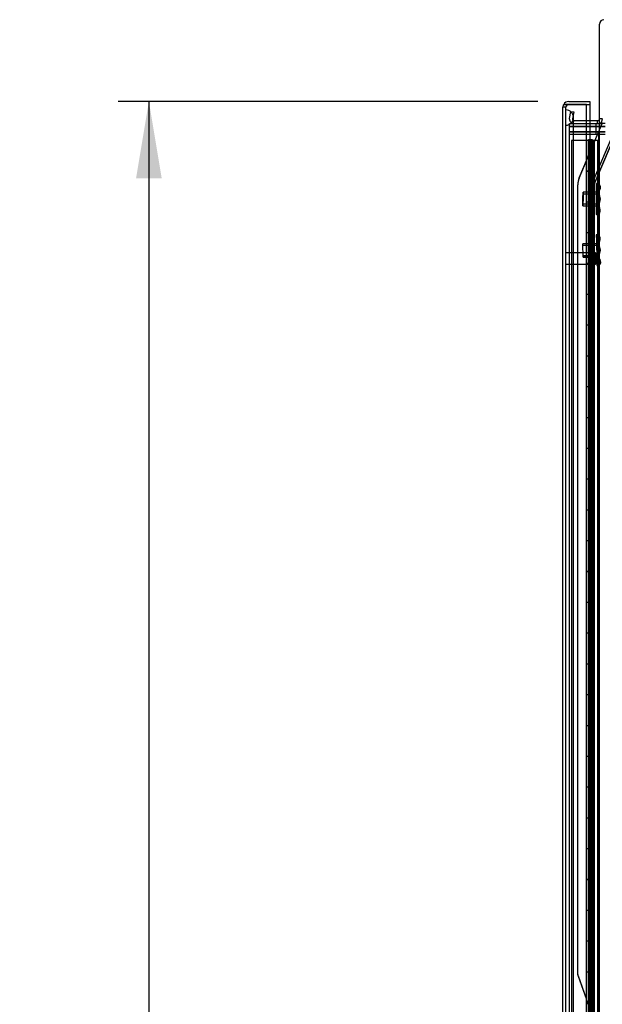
# Model space of a CAD drawing. Header units: inches. Extents: x 1 to 359, y -2 to 239.
# Tile 59 of 65: x 186 to 205, y 116 to 148. Entities that reach past the tile are written whole.
import ezdxf
from ezdxf.enums import TextEntityAlignment as Align
from ezdxf.lldxf.tags import DXFTag

# ---------------------------------------------------------------- set-up
doc = ezdxf.new("R2010")
doc.units = ezdxf.units.IN
doc.header["$MEASUREMENT"] = 0
for name, color, linetype in [('COM54746-60', 7, 'Continuous'), ('COM70098', 7, 'Continuous'), ('COM70220', 7, 'Continuous'), ('COM70739-9', 7, 'Continuous'), ('COM70839-3', 7, 'Continuous'), ('COM71196-7', 7, 'Continuous'), ('COM71298-9', 7, 'Continuous'), ('COM71300-10', 7, 'Continuous'), ('COM71301-10', 7, 'Continuous'), ('Default', 7, 'Continuous'), ('GSK87756', 7, 'Continuous'), ('NTS18147', 7, 'Continuous'), ('STD26122', 7, 'Continuous'), ('WAM30038', 7, 'Continuous')]:
    doc.layers.add(name, color=color, linetype=linetype)
doc.styles.add('SEACAD_Times_New_Roman', font='times.ttf')
tags = doc.linetypes.add('HIDDEN2', pattern=[0.1875, 0.125, -0.0625]).pattern_tags.tags
tags[6:7] = [DXFTag(74, 4), DXFTag(75, 0), DXFTag(340, '0'), DXFTag(46, 0.0), DXFTag(50, 0.0), DXFTag(44, 0.0), DXFTag(45, 0.0)]
tags[4:5] = [DXFTag(74, 4), DXFTag(75, 0), DXFTag(340, '0'), DXFTag(46, 0.0), DXFTag(50, 0.0), DXFTag(44, 0.0), DXFTag(45, 0.0)]
doc.dimstyles.new('HAMMOND_(STH_-_540x360)', dxfattribs={"dimtxt": 2, "dimasz": 2.5, "dimexe": 1, "dimexo": 1, "dimgap": 0.5, "dimtad": 0, "dimtih": 1, "dimtoh": 1, "dimzin": 0, "dimdsep": 46, "dimtxsty": 'SEACAD_Times_New_Roman', "dimblk1": '_SE_FILLED', "dimblk2": '_SE_FILLED', "dimsah": 1, "dimcen": 1, "dimadec": 0, "dimazin": 0, "dimtfac": 0.8, "dimtofl": 0, "dimtmove": 0, "dimatfit": 3, "dimfxl": 1, "dimtolj": 1, "dimtzin": 0, "dimarcsym": 0})

# ---------------------------------------------------------------- blocks, each defined once
blk = doc.blocks.new('SE4')
at = {"layer": 'COM54746-60', "color": 7, "linetype": 'HIDDEN2'}
for p, q in [((204.087, 143.633), (203.602, 143.633)), ((203.602, 143.633), (203.602, 83.633)), ((204.144, 143.642), (204.144, 143.668)), ((204.144, 143.668), (204.194, 143.668)), ((204.194, 143.642), (204.144, 143.642)), ((204.151, 143.633), (204.151, 142.633)), ((204.156, 143.642), (204.156, 143.633)), ((204.156, 143.633), (204.156, 142.633)), ((204.194, 143.668), (204.219, 143.668)), ((204.194, 143.642), (204.219, 143.642)), ((204.196, 142.633), (204.196, 143.633)), ((204.201, 142.633), (204.201, 143.633)), ((204.206, 143.633), (204.206, 142.633)), ((204.219, 143.668), (204.269, 143.668)), ((204.269, 143.642), (204.219, 143.642)), ((204.248, 143.633), (204.248, 142.633)), ((204.256, 143.633), (204.256, 143.642)), ((204.256, 142.633), (204.256, 143.633)), ((204.261, 142.633), (204.261, 143.633)), ((204.269, 143.668), (204.269, 143.642)), ((204.323, 142.633), (204.323, 143.633)), ((204.332, 143.633), (204.332, 142.633)), ((204.337, 142.633), (204.337, 143.633)), ((204.341, 142.633), (204.341, 143.633)), ((204.442, 143.633), (204.442, 83.633)), ((204.151, 142.633), (204.151, 141.632)), ((204.156, 142.633), (204.156, 83.633)), ((204.196, 142.633), (204.196, 141.632)), ((204.201, 142.633), (204.201, 141.632)), ((204.206, 141.633), (204.206, 142.633)), ((204.248, 141.633), (204.248, 142.633)), ((204.256, 83.633), (204.256, 142.633)), ((204.261, 141.632), (204.261, 142.633)), ((204.293, 141.633), (204.293, 142.633)), ((204.341, 142.633), (204.337, 142.633)), ((204.341, 141.633), (204.341, 142.633)), ((204.151, 141.634), (204.089, 141.634)), ((204.151, 141.634), (204.196, 141.634)), ((204.151, 141.633), (204.151, 140.633)), ((204.323, 141.634), (204.196, 141.634)), ((204.196, 140.633), (204.196, 141.632)), ((204.201, 140.633), (204.201, 141.632)), ((204.206, 141.633), (204.206, 140.633)), ((204.248, 141.633), (204.248, 140.633)), ((204.261, 140.633), (204.261, 141.632)), ((204.323, 141.632), (204.323, 141.633)), ((204.323, 140.633), (204.323, 141.632)), ((204.332, 141.633), (204.332, 140.633)), ((204.341, 141.633), (204.337, 141.633)), ((204.337, 140.633), (204.337, 141.633)), ((204.341, 140.633), (204.341, 141.633)), ((204.504, 140.785), (204.442, 140.785)), ((204.151, 140.633), (204.151, 139.632)), ((204.196, 140.633), (204.196, 139.632)), ((204.201, 140.633), (204.201, 139.632)), ((204.206, 139.633), (204.206, 140.633)), ((204.248, 139.633), (204.248, 140.633)), ((204.261, 139.632), (204.261, 140.633)), ((204.293, 139.633), (204.293, 140.633)), ((204.341, 140.633), (204.337, 140.633)), ((204.341, 139.633), (204.341, 140.633)), ((204.442, 140.481), (204.504, 140.481)), ((204.151, 139.634), (204.089, 139.634)), ((204.151, 139.634), (204.196, 139.634)), ((204.151, 139.633), (204.151, 138.633)), ((204.323, 139.634), (204.196, 139.634)), ((204.196, 138.633), (204.196, 139.632)), ((204.201, 138.633), (204.201, 139.632)), ((204.206, 139.633), (204.206, 138.633)), ((204.248, 139.633), (204.248, 138.633)), ((204.261, 138.633), (204.261, 139.632)), ((204.323, 139.632), (204.323, 139.633)), ((204.323, 138.633), (204.323, 139.632)), ((204.332, 139.633), (204.332, 138.633)), ((204.341, 139.633), (204.337, 139.633)), ((204.337, 138.633), (204.337, 139.633)), ((204.341, 138.633), (204.341, 139.633)), ((204.151, 138.633), (204.151, 137.632)), ((204.196, 138.633), (204.196, 137.632)), ((204.201, 138.633), (204.201, 137.632)), ((204.206, 137.633), (204.206, 138.633)), ((204.248, 137.633), (204.248, 138.633)), ((204.261, 137.632), (204.261, 138.633)), ((204.293, 137.633), (204.293, 138.633)), ((204.341, 138.633), (204.337, 138.633)), ((204.341, 137.633), (204.341, 138.633)), ((204.151, 137.634), (204.089, 137.634)), ((204.151, 137.634), (204.196, 137.634)), ((204.151, 137.633), (204.151, 136.633)), ((204.323, 137.634), (204.196, 137.634)), ((204.196, 136.633), (204.196, 137.632)), ((204.201, 136.633), (204.201, 137.632)), ((204.206, 137.633), (204.206, 136.633)), ((204.248, 137.633), (204.248, 136.633)), ((204.261, 136.633), (204.261, 137.632)), ((204.323, 137.632), (204.323, 137.633)), ((204.323, 136.633), (204.323, 137.632)), ((204.332, 137.633), (204.332, 136.633)), ((204.341, 137.633), (204.337, 137.633)), ((204.337, 136.633), (204.337, 137.633)), ((204.341, 136.633), (204.341, 137.633)), ((204.151, 136.633), (204.151, 135.632)), ((204.196, 136.633), (204.196, 135.632)), ((204.201, 136.633), (204.201, 135.632)), ((204.206, 135.633), (204.206, 136.633)), ((204.248, 135.633), (204.248, 136.633)), ((204.261, 135.632), (204.261, 136.633)), ((204.293, 135.633), (204.293, 136.633)), ((204.341, 136.633), (204.337, 136.633)), ((204.341, 135.633), (204.341, 136.633)), ((204.151, 135.634), (204.089, 135.634)), ((204.151, 135.634), (204.196, 135.634)), ((204.151, 135.633), (204.151, 134.633)), ((204.323, 135.634), (204.196, 135.634)), ((204.196, 134.633), (204.196, 135.632)), ((204.201, 134.633), (204.201, 135.632)), ((204.206, 135.633), (204.206, 134.633)), ((204.248, 135.633), (204.248, 134.633)), ((204.261, 134.633), (204.261, 135.632)), ((204.323, 135.632), (204.323, 135.633)), ((204.323, 134.633), (204.323, 135.632)), ((204.332, 135.633), (204.332, 134.633)), ((204.341, 135.633), (204.337, 135.633)), ((204.337, 134.633), (204.337, 135.633)), ((204.341, 134.633), (204.341, 135.633)), ((204.151, 134.633), (204.151, 133.632)), ((204.196, 134.633), (204.196, 133.632)), ((204.201, 134.633), (204.201, 133.632)), ((204.206, 133.633), (204.206, 134.633)), ((204.248, 133.633), (204.248, 134.633)), ((204.261, 133.632), (204.261, 134.633)), ((204.293, 133.633), (204.293, 134.633)), ((204.341, 134.633), (204.337, 134.633)), ((204.341, 133.633), (204.341, 134.633)), ((204.504, 134.785), (204.442, 134.785)), ((204.442, 134.481), (204.504, 134.481)), ((204.151, 133.634), (204.089, 133.634)), ((204.151, 133.634), (204.196, 133.634)), ((204.151, 133.633), (204.151, 132.633)), ((204.323, 133.634), (204.196, 133.634)), ((204.196, 132.633), (204.196, 133.632)), ((204.201, 132.633), (204.201, 133.632)), ((204.206, 133.633), (204.206, 132.633)), ((204.248, 133.633), (204.248, 132.633)), ((204.261, 132.633), (204.261, 133.632)), ((204.323, 133.632), (204.323, 133.633)), ((204.323, 132.633), (204.323, 133.632)), ((204.332, 133.633), (204.332, 132.633)), ((204.341, 133.633), (204.337, 133.633)), ((204.337, 132.633), (204.337, 133.633)), ((204.341, 132.633), (204.341, 133.633)), ((204.151, 132.633), (204.151, 131.632)), ((204.196, 132.633), (204.196, 131.632)), ((204.201, 132.633), (204.201, 131.632)), ((204.206, 131.633), (204.206, 132.633)), ((204.248, 131.633), (204.248, 132.633)), ((204.261, 131.632), (204.261, 132.633)), ((204.293, 131.633), (204.293, 132.633)), ((204.341, 132.633), (204.337, 132.633)), ((204.341, 131.633), (204.341, 132.633)), ((204.151, 131.634), (204.089, 131.634)), ((204.151, 131.634), (204.196, 131.634)), ((204.151, 131.633), (204.151, 130.633)), ((204.323, 131.634), (204.196, 131.634)), ((204.196, 130.633), (204.196, 131.632)), ((204.201, 130.633), (204.201, 131.632)), ((204.206, 131.633), (204.206, 130.633)), ((204.248, 131.633), (204.248, 130.633)), ((204.261, 130.633), (204.261, 131.632)), ((204.323, 131.632), (204.323, 131.633)), ((204.323, 130.633), (204.323, 131.632)), ((204.332, 131.633), (204.332, 130.633)), ((204.341, 131.633), (204.337, 131.633)), ((204.337, 130.633), (204.337, 131.633)), ((204.341, 130.633), (204.341, 131.633)), ((204.151, 130.633), (204.151, 129.632)), ((204.196, 130.633), (204.196, 129.632)), ((204.201, 130.633), (204.201, 129.632)), ((204.206, 129.633), (204.206, 130.633)), ((204.248, 129.633), (204.248, 130.633)), ((204.261, 129.632), (204.261, 130.633)), ((204.293, 129.633), (204.293, 130.633)), ((204.341, 130.633), (204.337, 130.633)), ((204.341, 129.633), (204.341, 130.633)), ((204.151, 129.634), (204.089, 129.634)), ((204.151, 129.634), (204.196, 129.634)), ((204.151, 129.633), (204.151, 128.633)), ((204.323, 129.634), (204.196, 129.634)), ((204.196, 128.633), (204.196, 129.632)), ((204.201, 128.633), (204.201, 129.632)), ((204.206, 129.633), (204.206, 128.633)), ((204.248, 129.633), (204.248, 128.633)), ((204.261, 128.633), (204.261, 129.632)), ((204.323, 129.632), (204.323, 129.633)), ((204.323, 128.633), (204.323, 129.632)), ((204.332, 129.633), (204.332, 128.633)), ((204.341, 129.633), (204.337, 129.633)), ((204.337, 128.633), (204.337, 129.633)), ((204.341, 128.633), (204.341, 129.633)), ((204.151, 128.633), (204.151, 127.632)), ((204.196, 128.633), (204.196, 127.632)), ((204.201, 128.633), (204.201, 127.632)), ((204.206, 127.633), (204.206, 128.633)), ((204.248, 127.633), (204.248, 128.633)), ((204.261, 127.632), (204.261, 128.633)), ((204.293, 127.633), (204.293, 128.633)), ((204.341, 128.633), (204.337, 128.633)), ((204.341, 127.633), (204.341, 128.633)), ((204.504, 128.785), (204.442, 128.785)), ((204.442, 128.481), (204.504, 128.481)), ((204.151, 127.634), (204.089, 127.634)), ((204.151, 127.634), (204.196, 127.634)), ((204.151, 127.633), (204.151, 126.633)), ((204.323, 127.634), (204.196, 127.634)), ((204.196, 126.633), (204.196, 127.632)), ((204.201, 126.633), (204.201, 127.632)), ((204.206, 127.633), (204.206, 126.633)), ((204.248, 127.633), (204.248, 126.633)), ((204.261, 126.633), (204.261, 127.632)), ((204.323, 127.632), (204.323, 127.633)), ((204.323, 126.633), (204.323, 127.632)), ((204.332, 127.633), (204.332, 126.633)), ((204.341, 127.633), (204.337, 127.633)), ((204.337, 126.633), (204.337, 127.633)), ((204.341, 126.633), (204.341, 127.633)), ((204.151, 126.633), (204.151, 125.632)), ((204.196, 126.633), (204.196, 125.632)), ((204.201, 126.633), (204.201, 125.632)), ((204.206, 125.633), (204.206, 126.633)), ((204.248, 125.633), (204.248, 126.633)), ((204.261, 125.632), (204.261, 126.633)), ((204.293, 125.633), (204.293, 126.633)), ((204.341, 126.633), (204.337, 126.633)), ((204.341, 125.633), (204.341, 126.633)), ((204.151, 125.634), (204.089, 125.634)), ((204.151, 125.634), (204.196, 125.634)), ((204.151, 125.633), (204.151, 124.633)), ((204.323, 125.634), (204.196, 125.634)), ((204.196, 124.633), (204.196, 125.632)), ((204.201, 124.633), (204.201, 125.632)), ((204.206, 125.633), (204.206, 124.633)), ((204.248, 125.633), (204.248, 124.633)), ((204.261, 124.633), (204.261, 125.632)), ((204.323, 125.632), (204.323, 125.633)), ((204.323, 124.633), (204.323, 125.632)), ((204.332, 125.633), (204.332, 124.633)), ((204.341, 125.633), (204.337, 125.633)), ((204.337, 124.633), (204.337, 125.633)), ((204.341, 124.633), (204.341, 125.633)), ((204.151, 124.633), (204.151, 123.632)), ((204.196, 124.633), (204.196, 123.632)), ((204.201, 124.633), (204.201, 123.632)), ((204.206, 123.633), (204.206, 124.633)), ((204.248, 123.633), (204.248, 124.633)), ((204.261, 123.632), (204.261, 124.633)), ((204.293, 123.633), (204.293, 124.633)), ((204.341, 124.633), (204.337, 124.633)), ((204.341, 123.633), (204.341, 124.633)), ((204.151, 123.634), (204.089, 123.634)), ((204.151, 123.634), (204.196, 123.634)), ((204.151, 123.633), (204.151, 122.633)), ((204.323, 123.634), (204.196, 123.634)), ((204.196, 122.633), (204.196, 123.632)), ((204.201, 122.633), (204.201, 123.632)), ((204.206, 123.633), (204.206, 122.633)), ((204.248, 123.633), (204.248, 122.633)), ((204.261, 122.633), (204.261, 123.632)), ((204.323, 123.632), (204.323, 123.633)), ((204.323, 122.633), (204.323, 123.632)), ((204.332, 123.633), (204.332, 122.633)), ((204.341, 123.633), (204.337, 123.633)), ((204.337, 122.633), (204.337, 123.633)), ((204.341, 122.633), (204.341, 123.633)), ((204.504, 122.785), (204.442, 122.785)), ((204.151, 122.633), (204.151, 121.632)), ((204.196, 122.633), (204.196, 121.632)), ((204.201, 122.633), (204.201, 121.632)), ((204.206, 121.633), (204.206, 122.633)), ((204.248, 121.633), (204.248, 122.633)), ((204.261, 121.632), (204.261, 122.633)), ((204.293, 121.633), (204.293, 122.633)), ((204.341, 122.633), (204.337, 122.633)), ((204.341, 121.633), (204.341, 122.633)), ((204.442, 122.481), (204.504, 122.481)), ((204.151, 121.634), (204.089, 121.634)), ((204.151, 121.634), (204.196, 121.634)), ((204.151, 121.633), (204.151, 120.633)), ((204.323, 121.634), (204.196, 121.634)), ((204.196, 120.633), (204.196, 121.632)), ((204.201, 120.633), (204.201, 121.632)), ((204.206, 121.633), (204.206, 120.633)), ((204.248, 121.633), (204.248, 120.633)), ((204.261, 120.633), (204.261, 121.632)), ((204.323, 121.632), (204.323, 121.633)), ((204.323, 120.633), (204.323, 121.632)), ((204.332, 121.633), (204.332, 120.633)), ((204.341, 121.633), (204.337, 121.633)), ((204.337, 120.633), (204.337, 121.633)), ((204.341, 120.633), (204.341, 121.633)), ((204.151, 120.633), (204.151, 119.632)), ((204.196, 120.633), (204.196, 119.632)), ((204.201, 120.633), (204.201, 119.632)), ((204.206, 119.633), (204.206, 120.633)), ((204.248, 119.633), (204.248, 120.633)), ((204.261, 119.632), (204.261, 120.633)), ((204.293, 119.633), (204.293, 120.633)), ((204.341, 120.633), (204.337, 120.633)), ((204.341, 119.633), (204.341, 120.633)), ((204.151, 119.634), (204.089, 119.634)), ((204.151, 119.634), (204.196, 119.634)), ((204.151, 119.633), (204.151, 118.633)), ((204.323, 119.634), (204.196, 119.634)), ((204.196, 118.633), (204.196, 119.632)), ((204.201, 118.633), (204.201, 119.632)), ((204.206, 119.633), (204.206, 118.633)), ((204.248, 119.633), (204.248, 118.633)), ((204.261, 118.633), (204.261, 119.632)), ((204.323, 119.632), (204.323, 119.633)), ((204.323, 118.633), (204.323, 119.632)), ((204.332, 119.633), (204.332, 118.633)), ((204.341, 119.633), (204.337, 119.633)), ((204.337, 118.633), (204.337, 119.633)), ((204.341, 118.633), (204.341, 119.633)), ((204.151, 118.633), (204.151, 117.632)), ((204.196, 118.633), (204.196, 117.632)), ((204.201, 118.633), (204.201, 117.632)), ((204.206, 117.633), (204.206, 118.633)), ((204.248, 117.633), (204.248, 118.633)), ((204.261, 117.632), (204.261, 118.633)), ((204.293, 117.633), (204.293, 118.633)), ((204.341, 118.633), (204.337, 118.633)), ((204.341, 117.633), (204.341, 118.633)), ((204.151, 117.634), (204.089, 117.634)), ((204.151, 117.634), (204.196, 117.634)), ((204.151, 117.633), (204.151, 116.633)), ((204.323, 117.634), (204.196, 117.634)), ((204.196, 116.633), (204.196, 117.632)), ((204.201, 116.633), (204.201, 117.632)), ((204.206, 117.633), (204.206, 116.633)), ((204.248, 117.633), (204.248, 116.633)), ((204.261, 116.633), (204.261, 117.632)), ((204.323, 117.632), (204.323, 117.633)), ((204.323, 116.633), (204.323, 117.632)), ((204.332, 117.633), (204.332, 116.633)), ((204.341, 117.633), (204.337, 117.633)), ((204.337, 116.633), (204.337, 117.633)), ((204.341, 116.633), (204.341, 117.633)), ((204.504, 116.785), (204.442, 116.785)), ((204.151, 116.633), (204.151, 115.632)), ((204.196, 116.633), (204.196, 115.632)), ((204.201, 116.633), (204.201, 115.632)), ((204.206, 115.633), (204.206, 116.633)), ((204.248, 115.633), (204.248, 116.633)), ((204.261, 115.632), (204.261, 116.633)), ((204.293, 115.633), (204.293, 116.633)), ((204.341, 116.633), (204.337, 116.633)), ((204.341, 115.633), (204.341, 116.633)), ((204.442, 116.481), (204.504, 116.481)), ((204.151, 115.634), (204.089, 115.634)), ((204.151, 115.634), (204.196, 115.634)), ((204.151, 115.633), (204.151, 114.633)), ((204.323, 115.634), (204.196, 115.634)), ((204.196, 114.633), (204.196, 115.632)), ((204.201, 114.633), (204.201, 115.632)), ((204.206, 115.633), (204.206, 114.633)), ((204.248, 115.633), (204.248, 114.633)), ((204.261, 114.633), (204.261, 115.632)), ((204.323, 115.632), (204.323, 115.633)), ((204.323, 114.633), (204.323, 115.632)), ((204.332, 115.633), (204.332, 114.633)), ((204.341, 115.633), (204.337, 115.633)), ((204.337, 114.633), (204.337, 115.633)), ((204.341, 114.633), (204.341, 115.633))]:
    blk.add_line(p, q, dxfattribs=at)
at = {"layer": 'COM54746-60', "color": 7, "linetype": 'Continuous'}
for p, q in [((204.089, 143.633), (204.087, 143.633)), ((204.293, 143.633), (204.089, 143.633)), ((204.089, 143.633), (204.089, 142.633)), ((204.504, 143.633), (204.293, 143.633)), ((204.293, 143.633), (204.293, 142.633)), ((204.089, 142.633), (204.089, 141.632)), ((204.089, 142.633), (204.323, 142.633)), ((204.089, 142.633), (204.089, 142.633)), ((204.293, 142.633), (204.089, 142.633)), ((204.151, 142.633), (204.151, 142.633)), ((204.156, 142.633), (204.156, 142.633)), ((204.256, 142.633), (204.256, 142.633)), ((204.337, 142.633), (204.293, 142.633)), ((204.323, 141.633), (204.323, 142.633)), ((204.332, 141.633), (204.332, 142.633)), ((204.337, 142.633), (204.337, 141.633)), ((204.293, 141.633), (204.089, 141.633)), ((204.089, 141.633), (204.089, 140.633)), ((204.323, 141.632), (204.089, 141.632)), ((204.293, 141.633), (204.293, 140.633)), ((204.337, 141.633), (204.293, 141.633)), ((204.089, 140.633), (204.089, 139.632)), ((204.293, 140.633), (204.089, 140.633)), ((204.293, 140.633), (204.089, 140.633)), ((204.337, 140.633), (204.293, 140.633)), ((204.323, 139.633), (204.323, 140.633)), ((204.332, 139.633), (204.332, 140.633)), ((204.337, 140.633), (204.337, 139.633)), ((204.293, 139.633), (204.089, 139.633)), ((204.089, 139.633), (204.089, 138.633)), ((204.323, 139.632), (204.089, 139.632)), ((204.293, 139.633), (204.293, 138.633)), ((204.337, 139.633), (204.293, 139.633)), ((204.089, 138.633), (204.089, 137.632)), ((204.293, 138.633), (204.089, 138.633)), ((204.293, 138.633), (204.089, 138.633)), ((204.337, 138.633), (204.293, 138.633)), ((204.323, 137.633), (204.323, 138.633)), ((204.332, 137.633), (204.332, 138.633)), ((204.337, 138.633), (204.337, 137.633)), ((204.293, 137.633), (204.089, 137.633)), ((204.089, 137.633), (204.089, 136.633)), ((204.323, 137.632), (204.089, 137.632)), ((204.293, 137.633), (204.293, 136.633)), ((204.337, 137.633), (204.293, 137.633)), ((204.089, 136.633), (204.089, 135.632)), ((204.293, 136.633), (204.089, 136.633)), ((204.293, 136.633), (204.089, 136.633)), ((204.337, 136.633), (204.293, 136.633)), ((204.323, 135.633), (204.323, 136.633)), ((204.332, 135.633), (204.332, 136.633)), ((204.337, 136.633), (204.337, 135.633)), ((204.293, 135.633), (204.089, 135.633)), ((204.089, 135.633), (204.089, 134.633)), ((204.323, 135.632), (204.089, 135.632)), ((204.293, 135.633), (204.293, 134.633)), ((204.337, 135.633), (204.293, 135.633)), ((204.089, 134.633), (204.089, 133.632)), ((204.293, 134.633), (204.089, 134.633)), ((204.293, 134.633), (204.089, 134.633)), ((204.337, 134.633), (204.293, 134.633)), ((204.323, 133.633), (204.323, 134.633)), ((204.332, 133.633), (204.332, 134.633)), ((204.337, 134.633), (204.337, 133.633)), ((204.293, 133.633), (204.089, 133.633)), ((204.089, 133.633), (204.089, 132.633)), ((204.323, 133.632), (204.089, 133.632)), ((204.293, 133.633), (204.293, 132.633)), ((204.337, 133.633), (204.293, 133.633)), ((204.089, 132.633), (204.089, 131.632)), ((204.293, 132.633), (204.089, 132.633)), ((204.293, 132.633), (204.089, 132.633)), ((204.337, 132.633), (204.293, 132.633)), ((204.323, 131.633), (204.323, 132.633)), ((204.332, 131.633), (204.332, 132.633)), ((204.337, 132.633), (204.337, 131.633)), ((204.293, 131.633), (204.089, 131.633)), ((204.089, 131.633), (204.089, 130.633)), ((204.323, 131.632), (204.089, 131.632)), ((204.293, 131.633), (204.293, 130.633)), ((204.337, 131.633), (204.293, 131.633)), ((204.089, 130.633), (204.089, 129.632)), ((204.293, 130.633), (204.089, 130.633)), ((204.293, 130.633), (204.089, 130.633)), ((204.337, 130.633), (204.293, 130.633)), ((204.323, 129.633), (204.323, 130.633)), ((204.332, 129.633), (204.332, 130.633)), ((204.337, 130.633), (204.337, 129.633)), ((204.293, 129.633), (204.089, 129.633)), ((204.089, 129.633), (204.089, 128.633)), ((204.323, 129.632), (204.089, 129.632)), ((204.293, 129.633), (204.293, 128.633)), ((204.337, 129.633), (204.293, 129.633)), ((204.089, 128.633), (204.089, 127.632)), ((204.293, 128.633), (204.089, 128.633)), ((204.293, 128.633), (204.089, 128.633)), ((204.337, 128.633), (204.293, 128.633)), ((204.323, 127.633), (204.323, 128.633)), ((204.332, 127.633), (204.332, 128.633)), ((204.337, 128.633), (204.337, 127.633)), ((204.293, 127.633), (204.089, 127.633)), ((204.089, 127.633), (204.089, 126.633)), ((204.323, 127.632), (204.089, 127.632)), ((204.293, 127.633), (204.293, 126.633)), ((204.337, 127.633), (204.293, 127.633)), ((204.089, 126.633), (204.089, 125.632)), ((204.293, 126.633), (204.089, 126.633)), ((204.293, 126.633), (204.089, 126.633)), ((204.337, 126.633), (204.293, 126.633)), ((204.323, 125.633), (204.323, 126.633)), ((204.332, 125.633), (204.332, 126.633)), ((204.337, 126.633), (204.337, 125.633)), ((204.293, 125.633), (204.089, 125.633)), ((204.089, 125.633), (204.089, 124.633)), ((204.323, 125.632), (204.089, 125.632)), ((204.293, 125.633), (204.293, 124.633)), ((204.337, 125.633), (204.293, 125.633)), ((204.089, 124.633), (204.089, 123.632)), ((204.293, 124.633), (204.089, 124.633)), ((204.293, 124.633), (204.089, 124.633)), ((204.337, 124.633), (204.293, 124.633)), ((204.323, 123.633), (204.323, 124.633)), ((204.332, 123.633), (204.332, 124.633)), ((204.337, 124.633), (204.337, 123.633)), ((204.293, 123.633), (204.089, 123.633)), ((204.089, 123.633), (204.089, 122.633)), ((204.323, 123.632), (204.089, 123.632)), ((204.293, 123.633), (204.293, 122.633)), ((204.337, 123.633), (204.293, 123.633)), ((204.089, 122.633), (204.089, 121.632)), ((204.293, 122.633), (204.089, 122.633)), ((204.293, 122.633), (204.089, 122.633)), ((204.337, 122.633), (204.293, 122.633)), ((204.323, 121.633), (204.323, 122.633)), ((204.332, 121.633), (204.332, 122.633)), ((204.337, 122.633), (204.337, 121.633)), ((204.293, 121.633), (204.089, 121.633)), ((204.089, 121.633), (204.089, 120.633)), ((204.323, 121.632), (204.089, 121.632)), ((204.293, 121.633), (204.293, 120.633)), ((204.337, 121.633), (204.293, 121.633)), ((204.089, 120.633), (204.089, 119.632)), ((204.293, 120.633), (204.089, 120.633)), ((204.293, 120.633), (204.089, 120.633)), ((204.337, 120.633), (204.293, 120.633)), ((204.323, 119.633), (204.323, 120.633)), ((204.332, 119.633), (204.332, 120.633)), ((204.337, 120.633), (204.337, 119.633)), ((204.293, 119.633), (204.089, 119.633)), ((204.089, 119.633), (204.089, 118.633)), ((204.323, 119.632), (204.089, 119.632)), ((204.293, 119.633), (204.293, 118.633)), ((204.337, 119.633), (204.293, 119.633)), ((204.089, 118.633), (204.089, 117.632)), ((204.293, 118.633), (204.089, 118.633)), ((204.293, 118.633), (204.089, 118.633)), ((204.337, 118.633), (204.293, 118.633)), ((204.323, 117.633), (204.323, 118.633)), ((204.332, 117.633), (204.332, 118.633)), ((204.337, 118.633), (204.337, 117.633)), ((204.293, 117.633), (204.089, 117.633)), ((204.089, 117.633), (204.089, 116.633)), ((204.323, 117.632), (204.089, 117.632)), ((204.293, 117.633), (204.293, 116.633)), ((204.337, 117.633), (204.293, 117.633)), ((204.089, 116.633), (204.089, 115.632)), ((204.293, 116.633), (204.089, 116.633)), ((204.293, 116.633), (204.089, 116.633)), ((204.337, 116.633), (204.293, 116.633)), ((204.323, 115.633), (204.323, 116.633)), ((204.332, 115.633), (204.332, 116.633)), ((204.337, 116.633), (204.337, 115.633)), ((204.293, 115.633), (204.089, 115.633)), ((204.089, 115.633), (204.089, 114.633)), ((204.323, 115.632), (204.089, 115.632)), ((204.293, 115.633), (204.293, 114.633)), ((204.337, 115.633), (204.293, 115.633))]:
    blk.add_line(p, q, dxfattribs=at)
at = {"layer": 'COM70098', "color": 7, "linetype": 'HIDDEN2'}
for p, q in [((204.394, 144.084), (204.394, 144.179)), ((203.537, 144.084), (204.686, 144.084)), ((203.537, 143.929), (204.686, 143.929)), ((204.394, 143.834), (204.394, 143.929)), ((203.537, 143.834), (204.686, 143.834))]:
    blk.add_line(p, q, dxfattribs=at)
at = {"layer": 'COM70220', "color": 7, "linetype": 'HIDDEN2'}
for p, q in [((203.413, 144.127), (203.413, 144.626)), ((203.414, 144.626), (203.413, 144.626)), ((203.414, 144.127), (203.414, 144.626)), ((203.416, 144.377), (203.414, 144.626)), ((203.414, 144.128), (203.416, 144.377)), ((203.416, 144.127), (203.416, 144.377)), ((203.662, 144.127), (203.662, 144.377)), ((203.413, 144.128), (203.414, 144.128)), ((203.413, 83.067), (203.413, 144.127)), ((203.414, 83.067), (203.414, 144.127)), ((203.416, 83.067), (203.416, 144.127)), ((203.662, 83.067), (203.662, 144.127))]:
    blk.add_line(p, q, dxfattribs=at)
for start, end in [(0, 90), (270, 0)]:
    blk.add_arc((203.412, 144.377), 0.25, start, end, dxfattribs=at)
at = {"layer": 'COM70739-9', "color": 7, "linetype": 'HIDDEN2'}
blk.add_line((204.474, 143.834), (204.474, 83.214), dxfattribs=at)
at = {"layer": 'COM70839-3', "color": 7, "linetype": 'HIDDEN2'}
for p, q in [((203.843, 142.412), (204.593, 144.179)), ((203.846, 142.419), (204.594, 144.179)), ((204.266, 142.232), (205.042, 144.062)), ((204.269, 142.24), (205.045, 144.069)), ((204.332, 142.204), (205.108, 144.033)), ((204.335, 142.212), (205.112, 144.041)), ((203.801, 116.548), (203.798, 142.19)), ((203.801, 116.556), (203.801, 142.198)), ((204.26, 114.288), (204.257, 142.19)), ((204.26, 114.295), (204.26, 142.198)), ((204.332, 114.288), (204.329, 142.19)), ((204.332, 114.295), (204.332, 142.198)), ((204.329, 141.621), (204.257, 141.621)), ((204.332, 141.629), (204.26, 141.629)), ((204.258, 138.621), (204.33, 138.621)), ((204.26, 138.629), (204.332, 138.629)), ((203.809, 116.513), (204.141, 115.595)), ((203.809, 116.506), (204.14, 115.587))]:
    blk.add_line(p, q, dxfattribs=at)
at = {"layer": 'COM70839-3', "color": 7, "linetype": 'Continuous'}
for p in [(204.593, 144.179), (204.594, 144.179)]:
    blk.add_line(p, (204.606, 144.209), dxfattribs=at)
at = {"layer": 'COM70839-3', "color": 7, "linetype": 'HIDDEN2'}
for centre, radius, start, end in [((204.365, 142.19), 0.567, 157.0066, 180.0066), ((204.368, 142.198), 0.567, 157, 180), ((204.365, 142.19), 0.108, 157.0066, 180.0066), ((204.368, 142.198), 0.108, 157, 180), ((204.365, 142.19), 0.036, 157.0066, 180.0066), ((204.368, 142.198), 0.036, 157, 180), ((203.926, 116.556), 0.125, 180, 199.8633), ((203.926, 116.548), 0.125, 180.0066, 199.8699), ((204.258, 115.637), 0.125, 199.8633, 244.8156)]:
    blk.add_arc(centre, radius, start, end, dxfattribs=at)
at = {"layer": 'COM71196-7', "color": 7, "linetype": 'Continuous'}
for p, q in [((203.507, 144.899), (204.192, 144.899)), ((204.192, 144.899), (204.192, 144.804)), ((203.317, 82.557), (203.317, 144.709)), ((203.507, 144.804), (203.343, 144.804)), ((203.343, 144.804), (203.507, 144.804)), ((204.087, 144.804), (203.507, 144.804)), ((203.507, 144.804), (204.192, 144.804)), ((204.087, 144.804), (204.192, 144.804)), ((204.087, 82.462), (204.087, 144.804)), ((204.192, 144.804), (204.192, 144.274))]:
    blk.add_line(p, q, dxfattribs=at)
at = {"layer": 'COM71196-7', "color": 7, "linetype": 'HIDDEN2'}
for p, q in [((203.412, 144.709), (203.317, 144.709)), ((203.412, 82.557), (203.412, 144.709)), ((204.192, 144.274), (204.192, 82.774))]:
    blk.add_line(p, q, dxfattribs=at)
at = {"layer": 'COM71196-7', "color": 7, "linetype": 'Continuous'}
for start, end in [(90, 150), (150, 180)]:
    blk.add_arc((203.507, 144.709), 0.19, start, end, dxfattribs=at)
at = {"layer": 'COM71196-7', "color": 7, "linetype": 'HIDDEN2'}
blk.add_arc((203.507, 144.709), 0.095, 90, 180, dxfattribs=at)
at = {"layer": 'COM71196-7', "color": 7, "linetype": 'Continuous'}
blk.add_ellipse((203.507, 144.709), major_axis=(0.19, 0), ratio=0.999171, start_param=2.617994, end_param=3.141593, dxfattribs=at)
at = {"layer": 'COM71196-7', "color": 7, "linetype": 'HIDDEN2'}
blk.add_ellipse((203.507, 144.709), major_axis=(0.095, 0), ratio=0.999171, start_param=1.570796, end_param=3.141593, dxfattribs=at)
at = {"layer": 'COM71298-9', "color": 7, "linetype": 'Continuous'}
for p, q in [((204.504, 144.209), (204.504, 147.411)), ((204.456, 144.274), (204.087, 144.274)), ((204.504, 144.209), (204.599, 144.209))]:
    blk.add_line(p, q, dxfattribs=at)
at = {"layer": 'COM71298-9', "color": 7, "linetype": 'HIDDEN2'}
for p, q in [((203.537, 144.347), (203.578, 144.576)), ((203.578, 144.576), (203.671, 144.559)), ((203.671, 144.559), (203.631, 144.331)), ((203.535, 144.33), (203.537, 144.347)), ((203.631, 144.331), (203.631, 144.313)), ((204.087, 144.274), (203.678, 144.274)), ((204.436, 144.179), (204.436, 144.274)), ((204.599, 144.337), (204.504, 144.337))]:
    blk.add_line(p, q, dxfattribs=at)
at = {"layer": 'COM71298-9', "color": 7, "linetype": 'Continuous'}
for centre, radius, start, end in [((204.647, 147.411), 0.143, 90, 180), ((204.456, 144.322), 0.048, 270, 0), ((204.456, 144.322), 0.143, 270, 307.7949)]:
    blk.add_arc(centre, radius, start, end, dxfattribs=at)
at = {"layer": 'COM71298-9', "color": 7, "linetype": 'HIDDEN2'}
for centre, radius, start, end in [((203.678, 144.322), 0.143, 177.0342, 270), ((203.678, 144.322), 0.048, 191.3973, 270), ((204.456, 144.322), 0.143, 307.7949, 0)]:
    blk.add_arc(centre, radius, start, end, dxfattribs=at)
at = {"layer": 'COM71300-10', "color": 7, "linetype": 'HIDDEN2'}
for p, q in [((203.537, 144.182), (203.537, 144.179)), ((203.537, 144.182), (204.409, 144.182)), ((204.409, 144.182), (204.483, 144.182)), ((204.504, 144.182), (204.504, 144.179)), ((204.594, 144.182), (204.599, 144.182))]:
    blk.add_line(p, q, dxfattribs=at)
at = {"layer": 'COM71300-10', "color": 7, "linetype": 'Continuous'}
blk.add_line((204.483, 144.182), (204.594, 144.182), dxfattribs=at)
at = {"layer": 'COM71301-10', "color": 7, "linetype": 'HIDDEN2'}
for p, q in [((203.537, 82.869), (203.537, 144.179)), ((203.537, 144.179), (204.087, 144.179))]:
    blk.add_line(p, q, dxfattribs=at)
at = {"layer": 'COM71301-10', "color": 7, "linetype": 'Continuous'}
for p, q in [((204.087, 144.179), (204.409, 144.179)), ((204.409, 144.179), (204.504, 144.179)), ((204.504, 82.869), (204.504, 144.179)), ((204.694, 144.179), (204.504, 144.179))]:
    blk.add_line(p, q, dxfattribs=at)
at = {"layer": 'GSK87756', "color": 7, "linetype": 'HIDDEN2'}
for p, q in [((203.537, 144.101), (204.686, 144.101)), ((203.537, 143.913), (204.686, 143.913)), ((204.394, 143.913), (204.394, 144.101))]:
    blk.add_line(p, q, dxfattribs=at)
at = {"layer": 'NTS18147', "color": 7, "linetype": 'HIDDEN2'}
for p, q in [((204.409, 141.951), (203.972, 141.955)), ((204.411, 142.227), (204.408, 142.038)), ((204.471, 142.037), (204.408, 142.038)), ((204.411, 142.227), (204.474, 142.226)), ((204.475, 142.231), (204.412, 142.231)), ((204.412, 142.038), (204.412, 142.227)), ((204.475, 142.226), (204.412, 142.227)), ((204.412, 142.038), (204.475, 142.037)), ((204.474, 142.171), (204.471, 141.983)), ((204.471, 141.983), (204.471, 142.037)), ((204.474, 142.171), (204.475, 142.226)), ((204.474, 142.171), (204.474, 142.226)), ((204.474, 141.983), (204.474, 142.171)), ((204.474, 141.983), (204.475, 142.037)), ((204.535, 142.077), (204.535, 142.132)), ((204.536, 142.076), (204.537, 142.13)), ((204.472, 141.887), (203.971, 141.892)), ((204.407, 141.92), (204.404, 141.542)), ((204.407, 141.542), (204.411, 141.92)), ((204.407, 141.92), (204.47, 141.919)), ((204.474, 141.919), (204.411, 141.92)), ((204.47, 141.919), (204.467, 141.542)), ((204.47, 141.542), (204.474, 141.919)), ((204.47, 141.919), (204.47, 141.919)), ((204.474, 141.919), (204.474, 141.919)), ((203.968, 141.579), (204.469, 141.574)), ((203.968, 141.515), (204.405, 141.511)), ((204.403, 141.236), (204.406, 141.425)), ((204.403, 141.425), (204.403, 141.236)), ((204.403, 141.425), (204.466, 141.424)), ((204.467, 141.542), (204.404, 141.542)), ((204.469, 141.424), (204.406, 141.425)), ((204.407, 141.542), (204.47, 141.542)), ((204.467, 141.479), (204.466, 141.29)), ((204.467, 141.479), (204.466, 141.424)), ((204.467, 141.542), (204.467, 141.542)), ((204.467, 141.29), (204.47, 141.479)), ((204.47, 141.479), (204.469, 141.424)), ((204.47, 141.542), (204.47, 141.542)), ((204.528, 141.328), (204.528, 141.383)), ((204.53, 141.33), (204.53, 141.384)), ((204.403, 141.236), (204.466, 141.235)), ((204.466, 141.235), (204.403, 141.236)), ((204.403, 141.231), (204.466, 141.231)), ((204.466, 141.29), (204.466, 141.235)), ((204.467, 141.29), (204.466, 141.235)), ((204.462, 140.57), (204.399, 140.568)), ((204.399, 140.564), (204.399, 140.568)), ((204.399, 140.564), (204.462, 140.565)), ((204.399, 140.564), (204.404, 140.375)), ((204.467, 140.376), (204.404, 140.375)), ((204.404, 140.375), (204.406, 140.257)), ((204.462, 140.565), (204.462, 140.57)), ((204.464, 140.511), (204.462, 140.565)), ((204.464, 140.511), (204.467, 140.376)), ((204.469, 140.259), (204.467, 140.376)), ((204.528, 140.418), (204.527, 140.472)), ((204.406, 140.288), (203.968, 140.279)), ((203.978, 139.839), (203.968, 140.279)), ((203.969, 140.246), (204.469, 140.257)), ((204.47, 140.226), (203.97, 140.215)), ((204.406, 140.257), (204.469, 140.259)), ((204.406, 140.257), (204.415, 139.88)), ((204.469, 140.259), (204.478, 139.881)), ((203.976, 139.902), (204.477, 139.913)), ((203.977, 139.871), (204.478, 139.882)), ((203.978, 139.839), (204.415, 139.849)), ((204.478, 139.881), (204.415, 139.88)), ((204.415, 139.88), (204.417, 139.762)), ((204.417, 139.762), (204.48, 139.763)), ((204.417, 139.762), (204.421, 139.573)), ((204.48, 139.763), (204.478, 139.881)), ((204.48, 139.763), (204.483, 139.629)), ((204.544, 139.67), (204.543, 139.725)), ((204.484, 139.575), (204.421, 139.573)), ((204.421, 139.573), (204.421, 139.569)), ((204.421, 139.569), (204.484, 139.57)), ((204.483, 139.629), (204.484, 139.575)), ((204.484, 139.575), (204.484, 139.57))]:
    blk.add_line(p, q, dxfattribs=at)
for centre, start, end in [((204.212, 141.733), 323.1324, 35.8643), ((204.212, 141.733), 323.1324, 35.8643), ((204.216, 141.733), 323.1324, 35.8643), ((204.216, 141.733), 323.1324, 35.8643), ((204.217, 140.064), 324.8989, 37.6313)]:
    blk.add_arc(centre, 0.318, start, end, dxfattribs=at)
for centre, major_axis in [((203.97, 141.735), (-0.002, -0.22)), ((204.407, 141.731), (-0.002, -0.22)), ((203.97, 141.735), (-0.001, -0.156)), ((204.47, 141.731), (-0.001, -0.156))]:
    blk.add_ellipse(centre, major_axis=major_axis, ratio=0.003907, dxfattribs=at)
for centre, major_axis, ratio, start_param, end_param in [((204.407, 141.731), (0.004, 0.5), 0.003907, 0.91073, 1.183687), ((204.407, 141.731), (-0.004, -0.5), 0.003907, 3.005126, 3.278082), ((204.407, 141.731), (0.004, 0.5), 0.003907, -1.183665, -0.910708), ((204.47, 141.731), (0.004, 0.5), 0.003907, 0.91073, 1.183687), ((204.217, 142.134), (-0.318, 0.002), 0.500006, 2.502372, 3.771791), ((204.216, 142.079), (-0.318, 0.002), 0.500006, 2.502372, 3.771791), ((204.47, 141.731), (-0.004, -0.5), 0.003907, 3.005126, 3.278082), ((204.218, 142.079), (-0.318, 0.004), 0.499986, 2.511394, 3.780813), ((204.47, 141.731), (0.004, 0.5), 0.003907, -1.183665, -0.910708), ((204.218, 142.134), (-0.318, 0.004), 0.499986, 2.511394, 3.780813), ((204.407, 141.731), (-0.004, -0.5), 0.003907, -1.183665, -0.910708), ((204.407, 141.731), (-0.004, -0.5), 0.003907, 0.91073, 1.183687), ((204.47, 141.731), (-0.004, -0.5), 0.003907, -1.183665, -0.910708), ((204.21, 141.386), (-0.318, 0.004), 0.499986, 2.511394, 3.780813), ((204.21, 141.332), (-0.318, 0.004), 0.499986, 2.511394, 3.780813), ((204.211, 141.332), (-0.318, 0.002), 0.500006, 2.502372, 3.771791), ((204.212, 141.386), (-0.318, 0.002), 0.500006, 2.502372, 3.771791), ((204.47, 141.731), (-0.004, -0.5), 0.003907, 0.91073, 1.183687), ((204.407, 141.731), (0.004, 0.5), 0.003907, 3.005126, 3.278082), ((204.47, 141.731), (0.004, 0.5), 0.003907, 3.005126, 3.278082), ((204.208, 140.465), (-0.318, -0.007), 0.5, 2.506883, 3.776302), ((204.209, 140.411), (-0.318, -0.007), 0.5, 2.506883, 3.776302), ((204.225, 139.718), (-0.318, -0.007), 0.5, 2.506883, 3.776302), ((204.226, 139.663), (-0.318, -0.007), 0.5, 2.506883, 3.776302)]:
    blk.add_ellipse(centre, major_axis=major_axis, ratio=ratio, start_param=start_param, end_param=end_param, dxfattribs=at)
at = {"layer": 'STD26122', "color": 7, "linetype": 'HIDDEN2'}
for p, q in [((204.377, 139.989), (203.412, 139.989)), ((204.377, 139.989), (204.377, 139.619)), ((204.412, 139.954), (204.377, 139.989)), ((204.412, 139.654), (204.412, 139.954)), ((203.412, 139.619), (204.377, 139.619)), ((204.377, 139.619), (204.412, 139.654))]:
    blk.add_line(p, q, dxfattribs=at)
at = {"layer": 'WAM30038', "color": 7, "linetype": 'HIDDEN2'}
for p, q in [((204.215, 141.935), (204.17, 141.907)), ((204.171, 141.962), (204.187, 141.943)), ((204.187, 141.943), (204.171, 141.962)), ((204.171, 141.907), (204.217, 141.935)), ((204.186, 141.894), (204.251, 141.935)), ((204.253, 141.935), (204.187, 141.894)), ((204.258, 141.94), (204.229, 141.94)), ((204.26, 141.94), (204.23, 141.94)), ((204.26, 142.018), (204.236, 142.018)), ((204.261, 142.108), (204.237, 142.108)), ((204.168, 141.716), (204.213, 141.715)), ((204.184, 141.716), (204.168, 141.716)), ((204.213, 141.75), (204.169, 141.751)), ((204.169, 141.751), (204.185, 141.751)), ((204.17, 141.882), (204.215, 141.91)), ((204.17, 141.907), (204.186, 141.894)), ((204.186, 141.869), (204.17, 141.882)), ((204.186, 141.751), (204.17, 141.751)), ((204.17, 141.751), (204.215, 141.75)), ((204.17, 141.716), (204.186, 141.716)), ((204.215, 141.715), (204.17, 141.716)), ((204.217, 141.91), (204.171, 141.882)), ((204.187, 141.894), (204.171, 141.907)), ((204.171, 141.882), (204.187, 141.869)), ((204.249, 141.715), (204.184, 141.716)), ((204.185, 141.751), (204.25, 141.75)), ((204.251, 141.91), (204.186, 141.869)), ((204.252, 141.75), (204.186, 141.751)), ((204.186, 141.716), (204.251, 141.715)), ((204.187, 141.869), (204.253, 141.91)), ((204.213, 141.75), (204.25, 141.75)), ((204.213, 141.715), (204.249, 141.715)), ((204.215, 141.75), (204.252, 141.75)), ((204.215, 141.715), (204.251, 141.715)), ((204.167, 141.584), (204.184, 141.597)), ((204.212, 141.556), (204.167, 141.584)), ((204.183, 141.572), (204.167, 141.56)), ((204.167, 141.56), (204.212, 141.531)), ((204.167, 141.505), (204.183, 141.523)), ((204.184, 141.523), (204.167, 141.505)), ((204.168, 141.56), (204.184, 141.572)), ((204.213, 141.531), (204.168, 141.56)), ((204.185, 141.597), (204.169, 141.584)), ((204.169, 141.584), (204.214, 141.556)), ((204.248, 141.531), (204.183, 141.572)), ((204.184, 141.597), (204.248, 141.555)), ((204.184, 141.572), (204.249, 141.531)), ((204.25, 141.555), (204.185, 141.597)), ((204.225, 141.526), (204.255, 141.525)), ((204.227, 141.526), (204.256, 141.525)), ((204.23, 141.358), (204.254, 141.358)), ((204.231, 141.447), (204.255, 141.447)), ((204.228, 140.44), (204.245, 139.69)), ((204.252, 140.44), (204.228, 140.44)), ((204.254, 140.351), (204.23, 140.35)), ((204.252, 140.44), (204.269, 139.69)), ((204.184, 140.274), (204.167, 140.291)), ((204.169, 140.237), (204.167, 140.291)), ((204.213, 140.266), (204.169, 140.237)), ((204.169, 140.212), (204.213, 140.242)), ((204.169, 140.237), (204.185, 140.225)), ((204.172, 140.081), (204.169, 140.212)), ((204.185, 140.2), (204.169, 140.212)), ((204.217, 140.082), (204.172, 140.081)), ((204.173, 140.046), (204.218, 140.047)), ((204.176, 139.914), (204.173, 140.046)), ((204.185, 140.225), (204.184, 140.274)), ((204.185, 140.225), (204.249, 140.267)), ((204.25, 140.242), (204.185, 140.2)), ((204.188, 140.081), (204.185, 140.2)), ((204.191, 139.927), (204.189, 140.046)), ((204.217, 140.082), (204.253, 140.083)), ((204.218, 140.047), (204.254, 140.048)), ((204.256, 140.272), (204.226, 140.272)), ((204.176, 139.914), (204.191, 139.927)), ((204.221, 139.887), (204.176, 139.914)), ((204.192, 139.903), (204.176, 139.89)), ((204.178, 139.835), (204.176, 139.89)), ((204.176, 139.89), (204.222, 139.862)), ((204.178, 139.835), (204.193, 139.853)), ((204.191, 139.927), (204.257, 139.888)), ((204.193, 139.853), (204.192, 139.903)), ((204.258, 139.863), (204.192, 139.903)), ((204.235, 139.857), (204.265, 139.858)), ((204.235, 139.857), (204.235, 139.857)), ((204.243, 139.779), (204.267, 139.78)), ((204.245, 139.69), (204.269, 139.69))]:
    blk.add_line(p, q, dxfattribs=at)
for centre, radius, start, end in [((203.761, 142.523), 0.693, 311.1115, 313.2454), ((203.548, 142.764), 1.014, 311.2421, 312.7062), ((204.214, 141.732), 0.018, 1.1653, 92.4698), ((204.214, 141.733), 0.0181, 266.7499, 357.607), ((204.216, 141.733), 0.0181, 266.3264, 357.622), ((203.732, 140.934), 0.716, 45.7841, 47.851), ((203.483, 140.664), 1.082, 46.3373, 47.709), ((204.218, 140.064), 0.0181, 3.0369, 94.3381), ((204.218, 140.065), 0.0182, 268.426, 359.2593), ((203.669, 139.146), 0.854, 47.8198, 49.5552)]:
    blk.add_arc(centre, radius, start, end, dxfattribs=at)
for centre, major_axis, start_param, end_param in [((204.169, 141.733), (0.002, 0.229), 0.076526, 0.708895), ((204.169, 141.733), (0.002, 0.229), -0.708872, -0.076503), ((204.185, 141.733), (0.002, 0.211), 0.083045, 0.702376), ((204.185, 141.733), (0.002, 0.211), -0.702353, -0.083023), ((204.233, 141.733), (-0.003, -0.286), 3.927002, 4.7124), ((204.233, 141.733), (0.003, 0.286), 0.000011, 0.785409), ((204.233, 141.733), (0.003, 0.286), 4.7124, 5.497798), ((204.233, 141.733), (-0.003, -0.286), 2.356206, 3.141604), ((204.257, 141.733), (0.002, 0.275), 0.059505, 0.725915), ((204.258, 141.922), (-0.0002, -0.0175), 2.720548, 5.133456), ((204.26, 142.001), (-0.0002, -0.0175), 1.93515, 4.348057), ((204.257, 141.733), (0.002, 0.275), -0.725893, -0.059483), ((204.26, 141.922), (-0.0002, -0.0175), 1.149752, 3.562659), ((204.169, 141.733), (-0.002, -0.229), -1.494271, -0.861902), ((204.169, 141.733), (0.002, 0.229), 0.861924, 1.494293), ((204.169, 141.733), (-0.002, -0.229), 0.861924, 1.494293), ((204.169, 141.733), (0.002, 0.229), -1.494271, -0.861902), ((204.185, 141.733), (-0.002, -0.211), -1.487751, -0.868421), ((204.185, 141.733), (0.002, 0.211), 0.868443, 1.487774), ((204.185, 141.733), (-0.002, -0.211), 0.868443, 1.487774), ((204.185, 141.733), (0.002, 0.211), -1.487751, -0.868421), ((204.233, 141.733), (-0.003, -0.286), 4.7124, 5.497798), ((204.233, 141.733), (0.003, 0.286), 3.927002, 4.7124), ((204.257, 141.733), (-0.002, -0.275), -1.511291, -0.844881), ((204.257, 141.733), (0.002, 0.275), 0.844904, 1.511313), ((204.256, 141.733), (-0.0002, -0.0175), 3.505947, 5.918854), ((204.257, 141.733), (-0.002, -0.275), 0.844904, 1.511313), ((204.258, 141.733), (0.0002, 0.0175), 3.505947, 5.918854), ((204.257, 141.733), (0.002, 0.275), -1.511291, -0.844881), ((204.169, 141.733), (-0.002, -0.229), 0.076526, 0.708895), ((204.169, 141.733), (-0.002, -0.229), -0.708872, -0.076503), ((204.185, 141.733), (-0.002, -0.211), -0.702353, -0.083023), ((204.185, 141.733), (-0.002, -0.211), 0.083045, 0.702376), ((204.233, 141.733), (-0.003, -0.286), 0.000011, 0.785409), ((204.233, 141.733), (0.003, 0.286), 2.356206, 3.141604), ((204.255, 141.543), (0.0002, 0.0175), 1.149752, 3.562659), ((204.257, 141.733), (-0.002, -0.275), 0.059505, 0.725915), ((204.257, 141.733), (-0.002, -0.275), -0.725893, -0.059483), ((204.255, 141.464), (0.0002, 0.0175), 1.93515, 4.348057), ((204.256, 141.543), (0.0002, 0.0175), 2.720548, 5.133456)]:
    blk.add_ellipse(centre, major_axis=major_axis, ratio=0.003907, start_param=start_param, end_param=end_param, dxfattribs=at)
for centre in [(204.233, 141.733), (204.257, 141.733)]:
    blk.add_ellipse(centre, major_axis=(0.003, 0.375), ratio=0.003907, dxfattribs=at)
for points, knots in [([(204.171, 141.962), (204.184, 141.973), (204.197, 141.984), (204.21, 141.996), (204.212, 141.997), (204.214, 141.999), (204.217, 142.001)], [0, 0, 0, 0, 0.858552, 0.858552, 0.858552, 1, 1, 1, 1]), ([(204.253, 142.001), (204.251, 141.999), (204.249, 141.998), (204.248, 141.997), (204.228, 141.979), (204.207, 141.961), (204.187, 141.943)], [0, 0, 0, 0, 0.073129, 0.073129, 0.073129, 1, 1, 1, 1]), ([(204.229, 141.94), (204.228, 141.94), (204.228, 141.94), (204.224, 141.939), (204.22, 141.938), (204.215, 141.935)], [0.4389373, 0.4389373, 0.4389373, 0.4389373, 0.5, 0.5, 1, 1, 1, 1]), ([(204.215, 141.91), (204.217, 141.912), (204.219, 141.913), (204.223, 141.917), (204.225, 141.919), (204.229, 141.923), (204.231, 141.925), (204.233, 141.93), (204.234, 141.933), (204.234, 141.935)], [0, 0, 0, 0, 0.25, 0.25, 0.5, 0.5, 0.75, 0.75, 1, 1, 1, 1]), ([(204.217, 141.935), (204.219, 141.936), (204.221, 141.937), (204.225, 141.939), (204.227, 141.94), (204.23, 141.94), (204.23, 141.94), (204.23, 141.94)], [0, 0, 0, 0, 0.25, 0.25, 0.5, 0.5, 0.5626089, 0.5626089, 0.5626089, 0.5626089]), ([(204.236, 141.935), (204.236, 141.933), (204.235, 141.93), (204.233, 141.925), (204.231, 141.923), (204.225, 141.916), (204.221, 141.913), (204.217, 141.91)], [0, 0, 0, 0, 0.25, 0.25, 0.5, 0.5, 1, 1, 1, 1]), ([(204.212, 141.465), (204.21, 141.467), (204.208, 141.468), (204.206, 141.47), (204.193, 141.482), (204.18, 141.493), (204.167, 141.505)], [0, 0, 0, 0, 0.141448, 0.141448, 0.141448, 1, 1, 1, 1]), ([(204.183, 141.523), (204.203, 141.505), (204.223, 141.487), (204.243, 141.469), (204.245, 141.467), (204.246, 141.466), (204.248, 141.464)], [0, 0, 0, 0, 0.926871, 0.926871, 0.926871, 1, 1, 1, 1]), ([(204.231, 141.531), (204.231, 141.533), (204.23, 141.535), (204.228, 141.54), (204.226, 141.543), (204.22, 141.549), (204.216, 141.553), (204.212, 141.556)], [0, 0, 0, 0, 0.25, 0.25, 0.5, 0.5, 1, 1, 1, 1]), ([(204.212, 141.531), (204.214, 141.529), (204.216, 141.528), (204.22, 141.527), (204.222, 141.526), (204.224, 141.526), (204.225, 141.526), (204.225, 141.526)], [0, 0, 0, 0, 0.25, 0.25, 0.5, 0.5, 0.5626089, 0.5626089, 0.5626089, 0.5626089]), ([(204.227, 141.526), (204.226, 141.526), (204.226, 141.526), (204.222, 141.526), (204.217, 141.528), (204.213, 141.531)], [0.4389373, 0.4389373, 0.4389373, 0.4389373, 0.5, 0.5, 1, 1, 1, 1]), ([(204.214, 141.556), (204.216, 141.554), (204.218, 141.553), (204.222, 141.549), (204.224, 141.547), (204.227, 141.543), (204.229, 141.54), (204.232, 141.535), (204.232, 141.533), (204.232, 141.531)], [0, 0, 0, 0, 0.25, 0.25, 0.5, 0.5, 0.75, 0.75, 1, 1, 1, 1]), ([(204.23, 140.35), (204.23, 140.35), (204.229, 140.35), (204.227, 140.347), (204.225, 140.346), (204.22, 140.34), (204.216, 140.336), (204.211, 140.332)], [0, 0, 0, 0, 0.25, 0.25, 0.5, 0.5, 1, 1, 1, 1]), ([(204.211, 140.332), (204.214, 140.334), (204.216, 140.336), (204.22, 140.34), (204.222, 140.342), (204.225, 140.346), (204.227, 140.347), (204.229, 140.35), (204.23, 140.35), (204.23, 140.35)], [0, 0, 0, 0, 0.25, 0.25, 0.5, 0.5, 0.75, 0.75, 1, 1, 1, 1]), ([(204.167, 140.291), (204.18, 140.303), (204.193, 140.315), (204.205, 140.327), (204.207, 140.329), (204.209, 140.331), (204.211, 140.332)], [0, 0, 0, 0, 0.858552, 0.858552, 0.858552, 1, 1, 1, 1]), ([(204.248, 140.333), (204.246, 140.332), (204.244, 140.33), (204.243, 140.329), (204.223, 140.311), (204.204, 140.292), (204.184, 140.274)], [0, 0, 0, 0, 0.073129, 0.073129, 0.073129, 1, 1, 1, 1]), ([(204.226, 140.272), (204.226, 140.272), (204.225, 140.272), (204.221, 140.271), (204.217, 140.269), (204.213, 140.266)], [0.4389304, 0.4389304, 0.4389304, 0.4389304, 0.5, 0.5, 1, 1, 1, 1]), ([(204.213, 140.242), (204.216, 140.243), (204.218, 140.245), (204.222, 140.248), (204.224, 140.25), (204.227, 140.255), (204.229, 140.257), (204.231, 140.262), (204.232, 140.265), (204.232, 140.267)], [0, 0, 0, 0, 0.25, 0.25, 0.5, 0.5, 0.75, 0.75, 1, 1, 1, 1]), ([(204.223, 139.796), (204.221, 139.798), (204.219, 139.8), (204.217, 139.802), (204.204, 139.813), (204.191, 139.824), (204.178, 139.835)], [0, 0, 0, 0, 0.141448, 0.141448, 0.141448, 1, 1, 1, 1]), ([(204.193, 139.853), (204.214, 139.836), (204.234, 139.818), (204.255, 139.801), (204.256, 139.8), (204.258, 139.798), (204.259, 139.797)], [0, 0, 0, 0, 0.926871, 0.926871, 0.926871, 1, 1, 1, 1]), ([(204.241, 139.863), (204.241, 139.865), (204.24, 139.867), (204.237, 139.872), (204.236, 139.874), (204.23, 139.881), (204.226, 139.884), (204.221, 139.887)], [0, 0, 0, 0, 0.25, 0.25, 0.5, 0.5, 1, 1, 1, 1]), ([(204.222, 139.862), (204.224, 139.861), (204.226, 139.86), (204.23, 139.858), (204.232, 139.858), (204.235, 139.857), (204.235, 139.857), (204.236, 139.857)], [0, 0, 0, 0, 0.25, 0.25, 0.5, 0.5, 0.5626015, 0.5626015, 0.5626015, 0.5626015])]:
    blk.add_open_spline(points, degree=3, knots=knots, dxfattribs=at)
blk = doc.blocks.new('DMBLK95')
at = {"layer": 'Default', "linetype": 'Continuous', "transparency": 16777216}
for points in [[(189.459, 142.399), (190.293, 142.399), (189.876, 144.899)], [(189.459, 84.867), (189.876, 82.367), (190.293, 84.867)]]:
    blk.add_hatch(color=7, dxfattribs=at).paths.add_polyline_path(points)
at = {"layer": 'Default', "color": 7, "linetype": 'Continuous', "transparency": 16777216}
for p, q in [((202.507, 144.899), (188.876, 144.899)), ((189.876, 144.899), (189.876, 115.333)), ((189.876, 108.933), (189.876, 82.367)), ((202.507, 82.367), (188.876, 82.367))]:
    blk.add_line(p, q, dxfattribs=at)
at = {"layer": 'Default', "color": 7, "linetype": 'Continuous', "transparency": 16777216, "style": 'SEACAD_Times_New_Roman'}
for s, p in [('62.53', (186.464, 114.633)), ('DOOR', (185.682, 111.633))]:
    blk.add_text(s, height=2, dxfattribs=at).set_placement(p, align=Align.TOP_LEFT)
blk = doc.blocks.new('_SE_FILLED')
at = {"color": 0}
blk.add_line((0, 0), (-1, 0), dxfattribs=at)
blk.add_solid([(0, 0), (-1, -0.1665), (-1, 0.1665), (0, 0)], dxfattribs=at)

msp = doc.modelspace()

# ---------------------------------------------------------------- block references
at = {"layer": 'Default'}
msp.add_blockref('SE4', (0, 0), dxfattribs=at)

# ---------------------------------------------------------------- dimensions: what is measured, and where the dimension line sits
at = {"layer": 'Default', "color": 7, "linetype": 'Continuous'}
dim = msp.add_linear_dim(base=(189.876, 144.899), p1=(203.507, 144.899), p2=(203.507, 82.367), angle=270, text='\\A1;<>\\PDOOR', dimstyle='HAMMOND_(STH_-_540x360)', dxfattribs=at)
dim.commit()
dim.dimension.update_dxf_attribs({"geometry": 'DMBLK95', "text_midpoint": (189.876, 113.633), "dimtype": 161})

doc.saveas('drawing.dxf')
